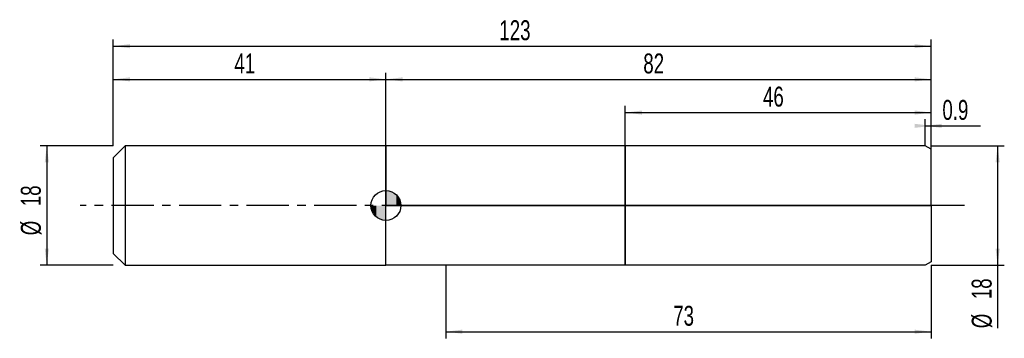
# Model space of a CAD drawing. Extents: x -14 to 134, y -20 to 28.
import ezdxf
from ezdxf.enums import TextEntityAlignment as Align

# ---------------------------------------------------------------- set-up
doc = ezdxf.new("R2010")
doc.units = 0
doc.linetypes.add('CENTER', pattern=[10.16, 6.35, -1.27, 1.27, -1.27])
doc.layers.get('0').update_dxf_attribs({"linetype": 'CONTINUOUS'})
for name, color, linetype in [('1', 4, 'CONTINUOUS'), ('2', 7, 'CONTINUOUS'), ('4', 2, 'CENTER'), ('CUT', 1, 'CONTINUOUS'), ('NOCUT', 7, 'CONTINUOUS'), ('SK1', 4, 'CONTINUOUS'), ('SK2', 7, 'CONTINUOUS'), ('SK4', 2, 'CENTER')]:
    doc.layers.add(name, color=color, linetype=linetype)
doc.dimstyles.new('SLDDIMSTYLE0', dxfattribs={"dimtxt": 3, "dimasz": 2.5, "dimexe": 0, "dimexo": 0.0625, "dimgap": 0.75, "dimtad": 1, "dimrnd": 1e-09, "dimzin": 12, "dimsah": 1, "dimcen": 0.09, "dimazin": 3, "dimtfac": 1, "dimtofl": 0, "dimtmove": 0, "dimatfit": 3})
doc.dimstyles.new('SLDDIMSTYLE1', dxfattribs={"dimtxt": 3, "dimasz": 2.5, "dimexe": 0, "dimexo": 0.0625, "dimgap": 0.75, "dimtad": 1, "dimrnd": 1e-09, "dimsah": 1, "dimcen": 0.09, "dimazin": 3, "dimtfac": 1, "dimtofl": 0, "dimtmove": 0, "dimatfit": 3})

# ---------------------------------------------------------------- blocks, each defined once
blk = doc.blocks.new('_D')
at = {"layer": '2'}
for p, q in [((50, -9), (50, -20)), ((123, -9), (123, -20)), ((50, -19), (123, -19))]:
    blk.add_line(p, q, dxfattribs=at)
for points in [[(50, -19), (52.5, -19.31), (52.5, -18.69)], [(123, -19), (120.5, -18.69), (120.5, -19.31)]]:
    blk.add_solid(points, dxfattribs=at)
at = {"layer": '2', "width": 0.7}
blk.add_text('73', height=3, dxfattribs=at).set_placement((84.21, -19), align=Align.BOTTOM_LEFT)
blk = doc.blocks.new('_D_1')
at = {"layer": '2'}
for p, q in [((123, 9), (134, 9)), ((133, 9), (133, -9)), ((123, -9), (134, -9)), ((133, -9), (133, -18.48))]:
    blk.add_line(p, q, dxfattribs=at)
for points in [[(133, 9), (132.69, 6.5), (133.31, 6.5)], [(133, -9), (133.31, -6.5), (132.69, -6.5)]]:
    blk.add_solid(points, dxfattribs=at)
at = {"layer": '2', "width": 0.7}
for s, p in [('18', (132.99, -14.1)), ('%%c', (133, -18.48))]:
    blk.add_text(s, height=3, rotation=90, dxfattribs=at).set_placement(p, align=Align.BOTTOM_LEFT)
blk = doc.blocks.new('_D_2')
at = {"layer": '2'}
for p, q in [((77, 9), (77, 15)), ((123, 9), (123, 15)), ((77, 14), (123, 14))]:
    blk.add_line(p, q, dxfattribs=at)
for points in [[(77, 14), (79.5, 13.69), (79.5, 14.31)], [(123, 14), (120.5, 14.31), (120.5, 13.69)]]:
    blk.add_solid(points, dxfattribs=at)
at = {"layer": '2', "width": 0.7}
blk.add_text('46', height=3, dxfattribs=at).set_placement((97.71, 14), align=Align.BOTTOM_LEFT)
blk = doc.blocks.new('_D_3')
at = {"layer": '2'}
for p, q in [((122.1, 9), (122.1, 13)), ((122.1, 12), (123, 12)), ((123, 9), (123, 13)), ((123, 12), (130.41, 12))]:
    blk.add_line(p, q, dxfattribs=at)
for points in [[(123, 12), (120.5, 12.31), (120.5, 11.69)], [(122.1, 12), (124.6, 11.69), (124.6, 12.31)]]:
    blk.add_solid(points, dxfattribs=at)
at = {"layer": '2', "width": 0.7}
blk.add_text('0.9', height=3, dxfattribs=at).set_placement((124.69, 12), align=Align.BOTTOM_LEFT)
blk = doc.blocks.new('_D_4')
at = {"layer": 'SK2'}
for p, q in [((0, 9), (0, 25)), ((0, 24), (123, 24)), ((123, 9), (123, 25))]:
    blk.add_line(p, q, dxfattribs=at)
for points in [[(0, 24), (2.5, 23.69), (2.5, 24.31)], [(123, 24), (120.5, 24.31), (120.5, 23.69)]]:
    blk.add_solid(points, dxfattribs=at)
at = {"layer": 'SK2', "width": 0.7}
blk.add_text('123', height=3, dxfattribs=at).set_placement((58.06, 24), align=Align.BOTTOM_LEFT)
blk = doc.blocks.new('_D_5')
at = {"layer": 'SK2'}
for p, q in [((0, 9), (0, 20)), ((41, 9), (41, 20)), ((0, 19), (41, 19))]:
    blk.add_line(p, q, dxfattribs=at)
for points in [[(0, 19), (2.5, 18.69), (2.5, 19.31)], [(41, 19), (38.5, 19.31), (38.5, 18.69)]]:
    blk.add_solid(points, dxfattribs=at)
at = {"layer": 'SK2', "width": 0.7}
blk.add_text('41', height=3, dxfattribs=at).set_placement((18.21, 19), align=Align.BOTTOM_LEFT)
blk = doc.blocks.new('_D_6')
at = {"layer": 'SK2'}
for p, q in [((41, 0), (41, 20)), ((123, 0), (123, 20)), ((41, 19), (123, 19))]:
    blk.add_line(p, q, dxfattribs=at)
for points in [[(41, 19), (43.5, 18.69), (43.5, 19.31)], [(123, 19), (120.5, 19.31), (120.5, 18.69)]]:
    blk.add_solid(points, dxfattribs=at)
at = {"layer": 'SK2', "width": 0.7}
blk.add_text('82', height=3, dxfattribs=at).set_placement((79.71, 19), align=Align.BOTTOM_LEFT)
blk = doc.blocks.new('_D_7')
at = {"layer": 'SK2'}
for p, q in [((0, 9), (-11, 9)), ((-10, 9), (-10, -9)), ((0, -9), (-11, -9))]:
    blk.add_line(p, q, dxfattribs=at)
for points in [[(-10, 9), (-10.31, 6.5), (-9.69, 6.5)], [(-10, -9), (-9.69, -6.5), (-10.31, -6.5)]]:
    blk.add_solid(points, dxfattribs=at)
at = {"layer": 'SK2', "width": 0.7}
for s, p in [('18', (-10.01, -0.1)), ('%%c', (-10, -4.48))]:
    blk.add_text(s, height=3, rotation=90, dxfattribs=at).set_placement(p, align=Align.BOTTOM_LEFT)
blk = doc.blocks.new('*U10')
at = {"color": 0, "linetype": 'CONTINUOUS'}
for points in [[(0, 0), (0, 2.25), (0.44, 0)], [(0.44, 0), (0, 2.25), (0.44, 2.21)], [(0.44, 0), (0.44, 2.21), (0.86, 0)], [(0.86, 0), (0.44, 2.21), (0.86, 2.08)], [(0.86, 0), (0.86, 2.08), (1.25, 0)], [(1.25, 0), (0.86, 2.08), (1.25, 1.87)], [(1.25, 0), (1.25, 1.87), (1.59, 0)], [(1.59, 0), (1.25, 1.87), (1.59, 1.59)], [(1.59, 0), (1.59, 1.59), (1.87, 0)], [(1.87, 0), (1.59, 1.59), (1.87, 1.25)], [(1.87, 0), (1.87, 1.25), (2.08, 0)], [(2.08, 0), (1.87, 1.25), (2.08, 0.86)], [(2.08, 0), (2.08, 0.86), (2.21, 0)], [(2.21, 0), (2.08, 0.86), (2.21, 0.44)], [(2.21, 0), (2.21, 0.44), (2.25, 0)]]:
    blk.add_solid(points, dxfattribs=at)
blk = doc.blocks.new('*U11')
at = {"color": 0, "linetype": 'CONTINUOUS'}
for points in [[(-2.22, -0.39), (-2.25, 0), (-2.22, 0)], [(-2.22, -0.39), (-2.22, 0), (-2.11, -0.77)], [(-2.11, -0.77), (-2.22, 0), (-2.11, 0)], [(-2.11, -0.77), (-2.11, 0), (-1.95, -1.12)], [(-1.95, -1.12), (-2.11, 0), (-1.95, 0)], [(-1.95, -1.12), (-1.95, 0), (-1.72, -1.45)], [(-1.72, -1.45), (-1.95, 0), (-1.72, 0)], [(-1.72, -1.45), (-1.72, 0), (-1.45, -1.72)], [(-1.45, -1.72), (-1.72, 0), (-1.45, 0)], [(-1.45, -1.72), (-1.45, 0), (-1.12, -1.95)], [(-1.12, -1.95), (-1.45, 0), (-1.12, 0)], [(-1.12, -1.95), (-1.12, 0), (-0.77, -2.11)], [(-0.77, -2.11), (-1.12, 0), (-0.77, 0)], [(-0.77, -2.11), (-0.77, 0), (-0.39, -2.22)], [(-0.39, -2.22), (-0.77, 0), (-0.39, 0)], [(-0.39, -2.22), (-0.39, 0), (0, -2.25)], [(0, -2.25), (-0.39, 0), (0, 0)]]:
    blk.add_solid(points, dxfattribs=at)
blk = doc.blocks.new('SW_DOWELSYMBOL_0')
at = {"layer": 'SK1', "color": 0}
blk.add_circle((0, 0), 2.25, dxfattribs=at)
at = {"color": 0, "linetype": 'CONTINUOUS'}
for name in ['*U10', '*U11']:
    blk.add_blockref(name, (0, 0), dxfattribs=at)

msp = doc.modelspace()

# ---------------------------------------------------------------- linework, layer by layer
at = {"layer": '1'}
for p, q in [((50, 9), (41, 9)), ((41, 9), (41, 0)), ((77, 9), (50, 9)), ((122.1, 9), (77, 9)), ((77, 9), (77, 0)), ((77, 0), (77, 9)), ((123, 8.48), (122.1, 9)), ((123, 0), (123, 8.48)), ((41, -9), (41, 0)), ((77, -9), (77, 0)), ((77, 0), (77, -9)), ((123, 0), (123, -8.48)), ((123, -8.48), (122.1, -9)), ((50, -9), (41, -9)), ((77, -9), (50, -9)), ((122.1, -9), (77, -9))]:
    msp.add_line(p, q, dxfattribs=at)
at = {"layer": '4'}
msp.add_line((123, 0), (41, 0), dxfattribs=at)
at = {"layer": 'CUT'}
for p, q in [((122.1, 9), (77, 9)), ((77, 9), (77, 0)), ((123, 8.48), (122.1, 9)), ((123, 0), (123, 8.48)), ((77, 0), (123, 0))]:
    msp.add_line(p, q, dxfattribs=at)
at = {"layer": 'NOCUT'}
for p, q in [((50, 9), (41, 9)), ((41, 9), (41, 0)), ((77, 9), (50, 9)), ((77, 0), (77, 9)), ((41, 0), (77, 0))]:
    msp.add_line(p, q, dxfattribs=at)
at = {"layer": 'SK1'}
for p, q in [((1.8, 9), (0, 7.2)), ((41, 9), (1.8, 9)), ((1.8, 9), (1.8, -9)), ((0, 7.2), (0, 0)), ((0, 0), (0, -7.2)), ((0, -7.2), (1.8, -9)), ((1.8, -9), (41, -9))]:
    msp.add_line(p, q, dxfattribs=at)
msp.add_circle((41, 0), 2.25, dxfattribs=at)
at = {"layer": 'SK4'}
msp.add_line((128, 0), (-5, 0), dxfattribs=at)

# ---------------------------------------------------------------- block references
at = {"layer": 'SK1'}
msp.add_blockref('SW_DOWELSYMBOL_0', (41, 0), dxfattribs=at)

# ---------------------------------------------------------------- texts
at = {"layer": 'SK2', "width": 0.7}
msp.add_text('AP1', height=0.05, dxfattribs=at).set_placement((41, -0.018), align=Align.BOTTOM_LEFT)

# ---------------------------------------------------------------- dimensions: what is measured, and where the dimension line sits
at = {"layer": '2'}
for base, p1, p2, dimstyle, picture, middle in [((123, 14), (77, 9), (123, 9), 'SLDDIMSTYLE0', '_D_2', (100, 14)), ((123, 12), (122.1, 9), (123, 9), 'SLDDIMSTYLE1', '_D_3', (127.55, 12)), ((123, -19), (50, -9), (123, -9), 'SLDDIMSTYLE0', '_D', (86.5, -19))]:
    dim = msp.add_linear_dim(base=base, p1=p1, p2=p2, dimstyle=dimstyle, dxfattribs=at)
    dim.commit()
    dim.dimension.update_dxf_attribs({"geometry": picture, "text_midpoint": middle, "dimtype": 160})
dim = msp.add_linear_dim(base=(133, -9), p1=(123, 9), p2=(123, -9), angle=90, text='%%c<>', dimstyle='SLDDIMSTYLE0', dxfattribs=at)
dim.commit()
dim.dimension.update_dxf_attribs({"geometry": '_D_1', "text_midpoint": (133, -14), "dimtype": 160})
at = {"layer": 'SK2'}
for base, p1, p2, picture, middle in [((123, 24), (0, 9), (123, 9), '_D_4', (61.5, 24)), ((41, 19), (0, 9), (41, 9), '_D_5', (20.5, 19)), ((123, 19), (41, 0), (123, 0), '_D_6', (82, 19))]:
    dim = msp.add_linear_dim(base=base, p1=p1, p2=p2, dimstyle='SLDDIMSTYLE0', dxfattribs=at)
    dim.commit()
    dim.dimension.update_dxf_attribs({"geometry": picture, "text_midpoint": middle, "dimtype": 160})
dim = msp.add_linear_dim(base=(-10, -9), p1=(0, 9), p2=(0, -9), angle=90, text='%%c<>', dimstyle='SLDDIMSTYLE0', dxfattribs=at)
dim.commit()
dim.dimension.update_dxf_attribs({"geometry": '_D_7', "text_midpoint": (-10, 0), "dimtype": 160})

doc.saveas('drawing.dxf')
